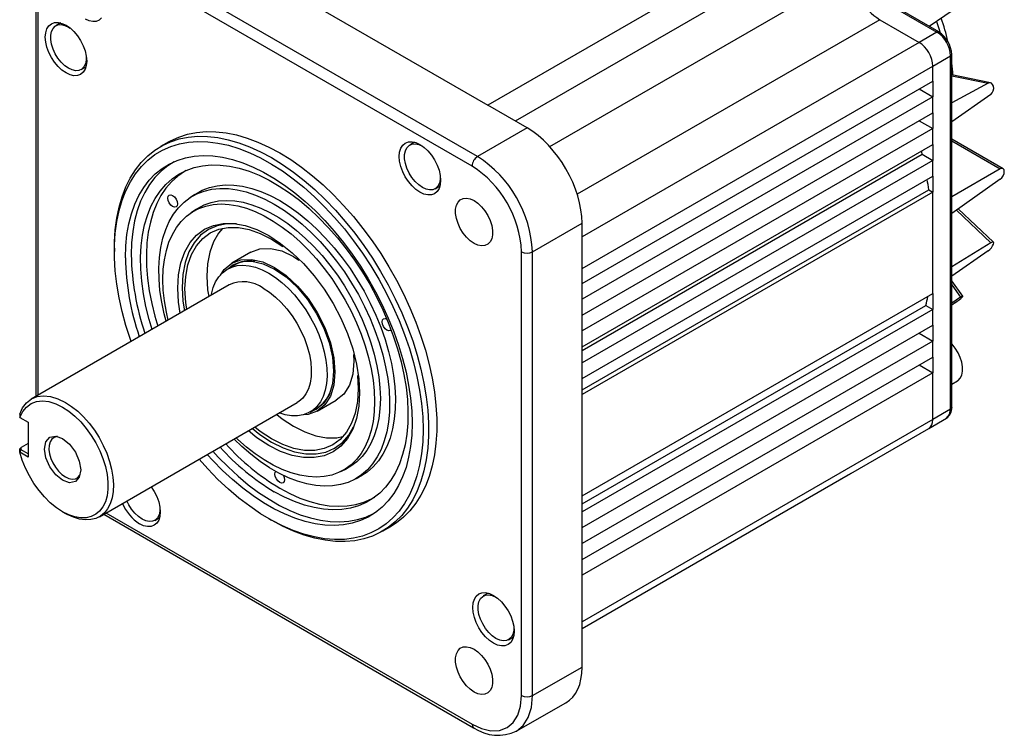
# Model space of a CAD drawing. Header units: millimetres. Extents: x 0 to 1676, y 0 to 1295.
# Tile 4 of 7: x 938 to 1192, y 711 to 895. Entities that reach past the tile are written whole.
import ezdxf

# ---------------------------------------------------------------- set-up
doc = ezdxf.new("R2010")
doc.units = ezdxf.units.MM
doc.header["$LTSCALE"] = 6

msp = doc.modelspace()

# ---------------------------------------------------------------- linework, layer by layer
for p, q in [((1148.872, 924.984), (1058.646, 872.897)), ((979.875, 918.371), (1058.646, 872.897)), ((1152.409, 918.86), (1065.718, 868.814)), ((1056.005, 859.697), (957.055, 916.82)), ((1054.594, 857.249), (955.643, 914.372)), ((942.329, 907.839), (942.329, 797.94)), ((942.915, 907.022), (942.915, 798.278)), ((1074.578, 862.252), (1152.409, 907.183)), ((1164.077, 897.581), (1174.181, 891.748)), ((1174.68, 891.797), (1164.576, 897.629)), ((1180.293, 898.714), (1172.232, 893.209)), ((1159.48, 894.936), (1081.648, 850.005)), ((1159.48, 894.936), (1169.591, 889.098)), ((948.773, 894.093), (947.514, 893.367)), ((950.764, 893.045), (951.194, 892.773)), ((1174.181, 891.748), (1169.591, 889.098)), ((1169.591, 889.098), (1082.9, 839.053)), ((1173.127, 882.975), (1177.716, 885.626)), ((1177.716, 794.68), (1177.716, 885.626)), ((1178.008, 795.075), (1178.008, 886.044)), ((954.014, 882.108), (955.272, 882.835)), ((1082.9, 830.888), (1173.127, 882.975)), ((1173.127, 879.137), (1173.127, 882.975)), ((1082.9, 827.05), (1173.127, 879.137)), ((1173.127, 879.137), (1173.127, 875.054)), ((1187.952, 878.697), (1178.008, 880.707)), ((1178.008, 880.49), (1187.367, 878.599)), ((1169.591, 877.096), (1173.127, 875.054)), ((1187.367, 878.599), (1178.008, 873.558)), ((1173.127, 875.054), (1082.9, 822.967)), ((1173.127, 870.972), (1173.127, 875.054)), ((1188.072, 875.687), (1178.008, 868.637)), ((1068.758, 867.059), (1058.646, 872.897)), ((1082.9, 818.885), (1173.127, 870.972)), ((1169.591, 868.93), (1173.127, 866.889)), ((1173.127, 870.972), (1173.127, 866.889)), ((1068.758, 867.059), (1056.005, 859.697)), ((1173.127, 866.889), (1082.9, 814.802)), ((1173.127, 862.806), (1173.127, 866.889)), ((1191.218, 856.579), (1178.008, 864.204)), ((976.546, 863.476), (974.424, 862.251)), ((1039.826, 863.387), (1038.567, 862.661)), ((1041.817, 862.339), (1042.247, 862.067)), ((1082.9, 810.719), (1173.127, 862.806)), ((1173.127, 862.806), (1173.127, 858.723)), ((1178.008, 863.726), (1190.509, 856.509)), ((1082.9, 809.769), (1170.414, 860.29)), ((1170.414, 860.29), (1173.127, 858.723)), ((1173.127, 858.723), (1082.9, 806.637)), ((1173.127, 854.641), (1173.127, 858.723)), ((1190.509, 856.509), (1178.008, 849.292)), ((1082.9, 802.554), (1173.127, 854.641)), ((1173.127, 854.641), (1173.127, 850.558)), ((1190.509, 853.875), (1178.008, 845.061)), ((1045.067, 851.402), (1046.326, 852.129)), ((983.302, 849.97), (981.942, 849.064)), ((1082.9, 799.642), (1172.113, 851.143)), ((1173.127, 850.558), (1082.9, 798.471)), ((1172.113, 851.143), (1173.127, 850.558)), ((1173.127, 824.429), (1173.127, 850.558)), ((983.701, 846.162), (982.341, 845.256)), ((1188.732, 837.636), (1179.691, 846.248)), ((1179.236, 845.927), (1188.072, 837.511)), ((1070.147, 835.203), (1082.9, 842.564)), ((1082.9, 830.888), (1082.9, 842.564)), ((962.586, 836.085), (962.586, 835.269)), ((1002.997, 838.477), (1005.904, 836.579)), ((1188.072, 837.511), (1178.008, 831.298)), ((997.655, 835.075), (992.776, 832.258)), ((1008.654, 833.986), (1010.062, 833.013)), ((1067.322, 720.94), (1067.322, 835.204)), ((1070.147, 720.938), (1070.147, 835.203)), ((1187.367, 835.413), (1178.008, 828.895)), ((993.446, 831.779), (991.666, 830.752)), ((1082.9, 827.05), (1082.9, 830.888)), ((992.126, 826.687), (941.168, 797.27)), ((1082.9, 822.967), (1082.9, 827.05)), ((1180.846, 823.735), (1178.008, 827.754)), ((1178.008, 826.701), (1180.293, 823.465)), ((1082.9, 772.342), (1173.127, 824.429)), ((1173.127, 824.429), (1173.127, 820.346)), ((1180.293, 823.465), (1178.008, 821.97)), ((1082.9, 818.885), (1082.9, 822.967)), ((1082.9, 770.287), (1171.37, 821.36)), ((1171.37, 821.36), (1173.127, 820.346)), ((1178.953, 822.108), (1178.008, 821.469)), ((1173.127, 820.346), (1082.9, 768.259)), ((1082.9, 814.802), (1082.9, 818.885)), ((1173.127, 816.263), (1173.127, 820.346)), ((1082.9, 764.177), (1173.127, 816.263)), ((1173.127, 816.263), (1173.127, 812.181)), ((1082.9, 810.719), (1082.9, 814.802)), ((1169.591, 814.222), (1173.127, 812.181)), ((1173.127, 812.181), (1082.9, 760.094)), ((1082.9, 806.637), (1082.9, 810.719)), ((1173.127, 808.098), (1173.127, 812.181)), ((1082.9, 756.011), (1173.127, 808.098)), ((1082.9, 802.554), (1082.9, 806.637)), ((1169.591, 806.057), (1173.127, 804.015)), ((1173.127, 808.098), (1173.127, 804.015)), ((1173.127, 804.015), (1082.9, 751.928)), ((1173.127, 792.014), (1173.127, 804.015)), ((1082.9, 798.471), (1082.9, 802.554)), ((1178.008, 801.148), (1179.466, 801.989)), ((1082.9, 772.342), (1082.9, 798.471)), ((958.713, 766.985), (1009.625, 796.376)), ((1014.774, 794.152), (1019.653, 796.969)), ((938.212, 793.399), (938.255, 792.57)), ((1012.914, 793.944), (1014.694, 794.972)), ((1177.716, 794.68), (1173.127, 792.014)), ((938.255, 792.571), (940.418, 791.326)), ((938.628, 792.36), (938.256, 792.574)), ((940.418, 791.326), (940.418, 782.344)), ((1173.127, 792.014), (1082.9, 739.925)), ((1172.097, 789.726), (1176.692, 792.397)), ((1082.9, 738.234), (1172.092, 789.724)), ((940.418, 785.837), (938.605, 784.79)), ((938.256, 783.596), (938.211, 784.453)), ((940.418, 782.344), (938.255, 783.596)), ((938.257, 783.595), (938.628, 784.194)), ((938.628, 784.194), (938.605, 784.79)), ((940.418, 783.161), (938.628, 784.194)), ((1020.812, 778.616), (1022.276, 779.341)), ((1082.9, 738.23), (1151.374, 777.759)), ((1151.379, 777.762), (1152.339, 778.32)), ((1023.91, 776.366), (1025.374, 777.091)), ((1082.9, 768.259), (1082.9, 772.342)), ((949.205, 768.29), (949.962, 767.853)), ((959.821, 767.624), (1055.008, 712.674)), ((960.407, 767.963), (1054.594, 713.589)), ((1082.9, 764.177), (1082.9, 768.259)), ((972.942, 766.036), (974.201, 766.762)), ((1002.283, 766.503), (1002.99, 766.095)), ((1031.57, 763.262), (1033.691, 764.486)), ((1082.9, 760.094), (1082.9, 764.177)), ((1082.9, 756.011), (1082.9, 760.094)), ((1082.9, 751.928), (1082.9, 756.011)), ((1082.9, 739.925), (1082.9, 751.928)), ((1058.755, 747.315), (1057.496, 746.588)), ((1060.746, 746.267), (1061.176, 745.995)), ((1082.9, 728.249), (1082.9, 739.925)), ((1063.995, 735.33), (1065.254, 736.056)), ((1070.147, 720.938), (1082.9, 728.249)), ((1065.96, 711.755), (1078.74, 719.082))]:
    msp.add_line(p, q)
at = {"flags": 128}
for points in [[(959.252, 895.441), (958.665, 894.848), (957.924, 894.505), (957.06, 894.428), (956.111, 894.619), (955.118, 895.072)], [(1174.089, 894.477), (1174.765, 892.387), (1175.005, 891.584)], [(950.127, 881.226), (949.09, 881.944), (948.091, 882.869), (947.172, 883.968), (946.365, 885.198), (945.704, 886.51), (945.212, 887.856), (944.909, 889.184), (944.807, 890.441), (944.909, 891.581), (945.212, 892.559), (945.704, 893.337), (946.365, 893.886), (947.172, 894.185), (948.091, 894.221), (949.09, 893.995), (950.127, 893.514), (951.165, 892.796), (952.163, 891.871), (953.083, 890.772), (953.889, 889.542), (954.551, 888.23), (955.043, 886.884), (955.346, 885.556), (955.448, 884.299), (955.346, 883.159), (955.043, 882.181), (954.551, 881.403), (953.889, 880.854), (953.083, 880.555), (952.163, 880.519), (951.165, 880.745), (950.127, 881.226)], [(955.34, 885.592), (955.335, 884.544), (955.135, 883.574), (954.744, 882.786), (954.179, 882.214), (953.465, 881.884), (952.633, 881.81), (951.719, 881.994), (950.764, 882.43), (949.808, 883.098), (948.894, 883.968), (948.062, 885.003), (947.348, 886.158), (946.783, 887.381), (946.393, 888.621), (946.193, 889.821), (946.193, 890.931), (946.393, 891.901), (946.783, 892.689), (947.348, 893.261), (948.062, 893.591), (948.894, 893.665), (949.808, 893.481), (950.764, 893.045), (950.764, 893.045)], [(962.586, 836.085), (962.611, 837.699), (962.807, 840.835), (963.2, 843.834), (963.786, 846.681), (964.564, 849.364), (965.528, 851.868), (966.676, 854.181), (968, 856.292), (969.495, 858.192), (971.153, 859.87), (972.966, 861.318), (974.925, 862.53), (977.021, 863.499), (979.244, 864.222), (981.582, 864.693), (984.025, 864.911), (986.56, 864.876), (989.176, 864.586), (991.858, 864.044), (994.595, 863.252), (997.373, 862.214), (1000.178, 860.935), (1002.997, 859.422), (1005.816, 857.681), (1008.621, 855.721), (1011.399, 853.551), (1014.136, 851.184), (1016.818, 848.628), (1019.434, 845.898), (1021.969, 843.007), (1024.412, 839.968), (1026.75, 836.797), (1028.973, 833.508), (1031.069, 830.119), (1033.028, 826.645), (1034.841, 823.103), (1036.499, 819.511), (1037.994, 815.886), (1039.318, 812.245), (1040.466, 808.607), (1041.43, 804.99), (1042.208, 801.41), (1042.794, 797.885), (1043.187, 794.433), (1043.384, 791.07), (1043.384, 787.813), (1043.187, 784.677), (1042.794, 781.678), (1042.208, 778.831), (1041.43, 776.149), (1040.466, 773.645), (1039.318, 771.332), (1037.994, 769.22), (1036.499, 767.321), (1034.841, 765.643), (1033.028, 764.194), (1031.069, 762.982), (1028.973, 762.013), (1026.75, 761.291), (1024.412, 760.819), (1021.969, 760.601), (1019.434, 760.637), (1016.818, 760.926), (1014.136, 761.468), (1011.399, 762.26), (1008.621, 763.298), (1005.816, 764.577), (1002.997, 766.091), (1002.997, 766.091)], [(976.546, 863.476), (977.046, 863.755), (979.143, 864.724), (981.365, 865.446), (983.704, 865.918), (986.146, 866.136), (988.682, 866.1), (991.297, 865.811), (993.98, 865.269), (996.716, 864.477), (999.494, 863.439), (1002.299, 862.16), (1005.118, 860.646), (1007.937, 858.905), (1010.743, 856.945), (1013.52, 854.776), (1016.257, 852.408), (1018.94, 849.853), (1021.555, 847.123), (1024.09, 844.232), (1026.533, 841.193), (1028.871, 838.022), (1031.094, 834.733), (1033.19, 831.343), (1035.15, 827.869), (1036.963, 824.327), (1038.621, 820.735), (1040.115, 817.11), (1041.44, 813.47), (1042.587, 809.832), (1043.552, 806.214), (1044.329, 802.634), (1044.916, 799.11), (1045.308, 795.658), (1045.505, 792.295), (1045.505, 789.038), (1045.308, 785.902), (1044.916, 782.903), (1044.329, 780.056), (1043.552, 777.373), (1042.587, 774.87), (1041.44, 772.556), (1040.115, 770.445), (1038.621, 768.545), (1036.963, 766.867), (1035.15, 765.419), (1033.691, 764.486)], [(966.862, 812.103), (966.693, 812.589), (965.541, 816.204), (964.573, 819.8), (963.792, 823.359), (963.203, 826.863), (962.808, 830.294), (962.611, 833.636), (962.611, 836.872), (962.808, 839.986), (963.203, 842.963), (963.792, 845.786), (964.573, 848.444), (965.541, 850.921), (966.693, 853.206), (968.023, 855.288), (969.523, 857.155), (971.186, 858.8), (973.004, 860.213), (974.968, 861.387), (977.068, 862.318), (979.294, 862.999), (981.634, 863.428), (984.078, 863.603), (986.612, 863.522), (989.224, 863.186), (991.901, 862.597), (994.63, 861.757), (997.397, 860.672), (1000.189, 859.346), (1002.991, 857.785), (1005.789, 855.998), (1008.57, 853.994), (1011.32, 851.782), (1014.025, 849.374), (1016.671, 846.781), (1019.246, 844.017), (1021.736, 841.095), (1024.129, 838.03), (1026.414, 834.837), (1028.578, 831.532), (1030.612, 828.131), (1032.504, 824.652), (1034.246, 821.111), (1035.828, 817.526), (1037.244, 813.916), (1038.485, 810.298), (1039.546, 806.691), (1040.421, 803.111), (1041.107, 799.578), (1041.599, 796.108), (1041.895, 792.719), (1041.994, 789.427), (1041.994, 789.427)], [(1041.181, 850.52), (1040.143, 851.237), (1039.145, 852.163), (1038.225, 853.262), (1037.419, 854.491), (1036.757, 855.804), (1036.265, 857.15), (1035.963, 858.478), (1035.86, 859.735), (1035.963, 860.875), (1036.265, 861.853), (1036.757, 862.631), (1037.419, 863.18), (1038.225, 863.479), (1039.145, 863.515), (1040.143, 863.289), (1041.181, 862.808), (1042.219, 862.09), (1043.217, 861.165), (1044.137, 860.066), (1044.943, 858.836), (1045.604, 857.523), (1046.096, 856.177), (1046.399, 854.85), (1046.501, 853.593), (1046.399, 852.453), (1046.096, 851.475), (1045.604, 850.697), (1044.943, 850.148), (1044.137, 849.849), (1043.217, 849.812), (1042.219, 850.039), (1041.181, 850.52)], [(1046.393, 854.886), (1046.388, 853.838), (1046.188, 852.868), (1045.798, 852.08), (1045.233, 851.508), (1044.519, 851.178), (1043.687, 851.103), (1042.773, 851.288), (1041.817, 851.724), (1040.862, 852.391), (1039.948, 853.262), (1039.116, 854.297), (1038.402, 855.452), (1037.837, 856.675), (1037.446, 857.915), (1037.246, 859.115), (1037.246, 860.225), (1037.446, 861.195), (1037.837, 861.983), (1038.402, 862.555), (1039.116, 862.885), (1039.948, 862.959), (1040.862, 862.774), (1041.817, 862.339), (1041.817, 862.339)], [(965.414, 833.636), (965.513, 836.687), (965.807, 839.609), (966.297, 842.385), (966.978, 845.001), (967.848, 847.443), (968.901, 849.698), (970.133, 851.753), (971.536, 853.598), (973.103, 855.223), (974.826, 856.619), (976.696, 857.779), (978.702, 858.696), (980.834, 859.367), (983.08, 859.786), (985.429, 859.952), (987.868, 859.865), (990.384, 859.523), (992.963, 858.93), (995.592, 858.089), (998.257, 857.003), (1000.943, 855.68), (1003.637, 854.125), (1006.323, 852.347), (1008.988, 850.356), (1011.617, 848.162), (1014.196, 845.776), (1016.712, 843.213), (1019.151, 840.485), (1021.5, 837.607), (1023.746, 834.594), (1025.878, 831.462), (1027.884, 828.228), (1029.754, 824.91), (1031.477, 821.524), (1033.044, 818.09), (1034.447, 814.625), (1035.679, 811.147), (1036.732, 807.677), (1037.602, 804.231), (1038.283, 800.828), (1038.773, 797.487), (1039.067, 794.225), (1039.166, 791.06), (1039.067, 788.009), (1038.773, 785.087), (1038.283, 782.311), (1037.602, 779.695), (1036.732, 777.253), (1035.679, 774.999), (1034.447, 772.943), (1033.044, 771.098), (1031.477, 769.473), (1029.754, 768.077), (1027.884, 766.917), (1025.878, 766), (1023.746, 765.33), (1021.5, 764.91), (1019.151, 764.744), (1016.712, 764.832), (1014.196, 765.173), (1011.617, 765.766), (1008.988, 766.607), (1006.323, 767.693), (1003.637, 769.016), (1000.943, 770.571), (998.257, 772.349), (995.592, 774.34), (992.963, 776.534), (990.384, 778.92), (987.868, 781.483), (986.474, 783.011)], [(1170.414, 860.29), (1170.277, 860.883), (1170.22, 861.128)], [(977.943, 858.385), (976.295, 857.346), (974.576, 855.953), (973.012, 854.331), (971.611, 852.49), (970.382, 850.439), (969.331, 848.189), (968.463, 845.752), (967.783, 843.141), (967.295, 840.371), (967.001, 837.455), (966.903, 834.409)], [(972.256, 815.217), (971.504, 817.775), (970.68, 821.103), (970.046, 824.385), (969.605, 827.602), (969.359, 830.737), (969.31, 833.772), (969.457, 836.688), (969.801, 839.47), (970.339, 842.101), (971.069, 844.566), (971.985, 846.851), (973.082, 848.944), (974.356, 850.831), (975.797, 852.503), (977.398, 853.949), (979.15, 855.162), (981.043, 856.134), (983.065, 856.86), (985.205, 857.336), (987.452, 857.559), (989.791, 857.527), (992.211, 857.241), (994.696, 856.703), (997.233, 855.916), (999.806, 854.884), (1002.402, 853.612), (1005.006, 852.109), (1007.602, 850.383), (1010.176, 848.444), (1012.712, 846.303), (1015.198, 843.971), (1017.617, 841.464), (1019.956, 838.794), (1022.203, 835.978), (1024.343, 833.03), (1026.366, 829.969), (1028.258, 826.812), (1030.01, 823.577), (1031.611, 820.282), (1033.053, 816.946), (1034.326, 813.589), (1035.424, 810.229), (1036.34, 806.886), (1037.069, 803.578), (1037.607, 800.326), (1037.951, 797.148), (1038.099, 794.061), (1038.049, 791.083), (1037.803, 788.232), (1037.362, 785.524), (1036.728, 782.974), (1035.905, 780.597), (1034.897, 778.407), (1033.711, 776.415), (1032.352, 774.634), (1030.83, 773.074), (1029.152, 771.744), (1027.329, 770.651), (1025.37, 769.801), (1023.287, 769.199), (1021.092, 768.85), (1018.797, 768.754), (1016.416, 768.913), (1013.962, 769.325), (1011.45, 769.988), (1008.893, 770.899), (1006.306, 772.052), (1003.704, 773.44), (1003.704, 773.44)], [(981.042, 856.134), (980.617, 855.888), (978.869, 854.678), (977.271, 853.234), (975.833, 851.566), (974.563, 849.683), (973.467, 847.595), (972.553, 845.315), (971.825, 842.855), (971.288, 840.229), (970.945, 837.454), (970.798, 834.544), (970.847, 831.516), (971.093, 828.388), (971.533, 825.177), (972.166, 821.902), (972.987, 818.582), (973.727, 816.066)], [(975.863, 817.299), (975.385, 819.181), (974.75, 822.248), (974.308, 825.254), (974.061, 828.179), (974.012, 831.005), (974.16, 833.712), (974.505, 836.282), (975.044, 838.698), (975.774, 840.945), (976.689, 843.006), (977.785, 844.869), (979.053, 846.521), (980.485, 847.951), (982.071, 849.149), (983.802, 850.108), (985.665, 850.822), (987.648, 851.284), (989.738, 851.493), (991.921, 851.447), (994.182, 851.146), (996.506, 850.592), (998.879, 849.789), (1001.283, 848.742), (1003.704, 847.459)], [(983.302, 849.97), (983.432, 850.056), (985.167, 851.017), (987.034, 851.732), (989.022, 852.196), (991.117, 852.405), (993.305, 852.359), (995.572, 852.057), (997.903, 851.502), (1000.281, 850.697), (1002.692, 849.648), (1005.118, 848.361)], [(977.562, 846.832), (977.088, 847.214), (976.687, 847.756), (976.418, 848.374), (976.324, 848.976), (976.418, 849.468), (976.687, 849.777), (977.088, 849.855), (977.562, 849.69), (978.035, 849.308), (978.437, 848.766), (978.705, 848.148), (978.799, 847.547), (978.705, 847.054), (978.437, 846.746), (978.035, 846.668), (977.562, 846.832)], [(1055.118, 837.343), (1054.126, 838.036), (1053.177, 838.94), (1052.313, 840.015), (1051.571, 841.214), (1050.985, 842.485), (1050.579, 843.772), (1050.372, 845.019), (1050.372, 846.171), (1050.579, 847.178), (1050.985, 847.997), (1051.571, 848.59), (1052.313, 848.933), (1053.177, 849.01), (1054.126, 848.819), (1055.118, 848.366), (1056.111, 847.673), (1057.06, 846.769), (1057.924, 845.694), (1058.665, 844.495), (1059.252, 843.224), (1059.658, 841.937), (1059.865, 840.69), (1059.865, 839.538), (1059.658, 838.531), (1059.252, 837.713), (1058.665, 837.119), (1057.924, 836.776), (1057.06, 836.699), (1056.111, 836.891), (1055.118, 837.343)], [(976.393, 817.605), (975.945, 819.635), (975.458, 822.525), (975.164, 825.341), (975.066, 828.064), (975.164, 830.673), (975.458, 833.151), (975.945, 835.478), (976.621, 837.639), (977.483, 839.618), (978.523, 841.4), (979.735, 842.973), (981.109, 844.325), (982.636, 845.447), (984.304, 846.33), (986.102, 846.968), (988.016, 847.357), (990.034, 847.494), (992.139, 847.378), (994.318, 847.009), (996.554, 846.39), (998.832, 845.526), (1001.135, 844.424), (1003.445, 843.09), (1005.748, 841.534), (1008.025, 839.768), (1010.262, 837.805), (1012.44, 835.658), (1014.546, 833.343), (1016.563, 830.877), (1018.478, 828.278), (1020.276, 825.564), (1021.944, 822.754), (1023.471, 819.87), (1024.845, 816.931), (1026.057, 813.959), (1027.097, 810.976), (1027.958, 808.003), (1028.635, 805.061), (1029.122, 802.171), (1029.415, 799.355), (1029.514, 796.632), (1029.514, 796.632)], [(983.701, 846.162), (983.996, 846.353), (985.669, 847.239), (987.472, 847.879), (989.392, 848.269), (991.415, 848.406), (993.526, 848.289), (995.711, 847.92), (997.953, 847.299), (1000.237, 846.433), (1002.546, 845.327), (1004.863, 843.99), (1007.171, 842.43), (1009.455, 840.659), (1011.698, 838.691), (1013.882, 836.538), (1015.994, 834.217), (1018.017, 831.744), (1019.936, 829.138), (1021.739, 826.416), (1023.412, 823.599), (1024.943, 820.707), (1026.321, 817.76), (1027.535, 814.78), (1028.579, 811.789), (1029.443, 808.807), (1030.121, 805.857), (1030.609, 802.96), (1030.904, 800.136), (1031.002, 797.406)], [(1003.704, 847.459), (1006.125, 845.948), (1008.529, 844.218), (1010.902, 842.282), (1013.227, 840.151), (1015.488, 837.842), (1017.671, 835.368), (1019.76, 832.746), (1021.743, 829.994), (1023.606, 827.13), (1025.337, 824.173), (1026.923, 821.143), (1028.355, 818.059), (1029.623, 814.943), (1030.719, 811.816), (1031.635, 808.697), (1032.364, 805.608), (1032.903, 802.569), (1033.248, 799.601), (1033.396, 796.723), (1033.347, 793.954), (1033.1, 791.314), (1032.658, 788.818), (1032.023, 786.485), (1031.2, 784.329), (1030.193, 782.366), (1029.01, 780.607), (1027.659, 779.064), (1026.149, 777.749), (1024.489, 776.67), (1022.691, 775.833), (1020.766, 775.245), (1018.728, 774.909), (1016.59, 774.827), (1014.366, 775.001), (1012.071, 775.429), (1009.721, 776.108), (1007.33, 777.033), (1004.916, 778.199), (1002.493, 779.598), (1000.078, 781.22), (997.688, 783.054), (995.337, 785.089), (993.362, 786.987)], [(1005.118, 848.361), (1007.545, 846.846), (1009.956, 845.112), (1012.334, 843.171), (1014.664, 841.035), (1016.931, 838.72), (1019.12, 836.239), (1021.215, 833.611), (1023.203, 830.852), (1025.07, 827.981), (1026.805, 825.017), (1028.396, 821.979), (1029.831, 818.888), (1031.102, 815.764), (1032.2, 812.629), (1033.118, 809.502), (1033.85, 806.405), (1034.391, 803.359), (1034.736, 800.384), (1034.885, 797.498), (1034.835, 794.723), (1034.588, 792.076), (1034.144, 789.574), (1033.508, 787.235), (1032.682, 785.074), (1031.673, 783.105), (1030.488, 781.342), (1029.133, 779.796), (1027.619, 778.477), (1025.955, 777.395), (1025.374, 777.091)], [(979.538, 819.42), (979.101, 822.209), (978.901, 825.85), (979.101, 829.26), (979.698, 832.381), (980.681, 835.158), (982.034, 837.546), (983.734, 839.502), (985.751, 840.994), (988.051, 841.995), (990.595, 842.49), (993.339, 842.468), (996.236, 841.931), (999.237, 840.888), (1002.29, 839.357)], [(993.963, 842.353), (991.507, 842.372), (989.007, 841.886), (986.747, 840.902), (984.765, 839.436), (983.095, 837.514), (981.765, 835.168), (980.799, 832.439), (980.213, 829.373), (980.016, 826.023), (980.213, 822.446), (980.591, 820.028)], [(981.191, 820.375), (980.914, 822.147), (980.723, 825.615), (980.914, 828.862), (981.482, 831.834), (982.419, 834.479), (983.707, 836.752), (985.326, 838.615), (987.247, 840.036), (989.438, 840.99), (991.86, 841.461), (994.473, 841.44), (997.232, 840.929), (1000.09, 839.936), (1002.997, 838.477)], [(990.365, 841.17), (989.364, 840.018), (988.076, 837.745), (987.139, 835.099), (986.571, 832.128), (986.38, 828.88), (986.571, 825.413), (986.848, 823.64)], [(1002.29, 839.357), (1005.343, 837.364), (1008.344, 834.942), (1011.241, 832.134), (1013.985, 828.987), (1016.528, 825.556), (1018.829, 821.899), (1020.846, 818.078), (1022.546, 814.159), (1023.899, 810.209), (1024.882, 806.296), (1025.479, 802.487), (1025.679, 798.846), (1025.479, 795.436), (1024.882, 792.315), (1023.899, 789.538), (1022.546, 787.15), (1020.846, 785.194), (1018.829, 783.702), (1016.528, 782.701), (1013.985, 782.206), (1011.241, 782.228), (1008.344, 782.765), (1005.343, 783.808), (1002.29, 785.339)], [(997.655, 835.075), (1000.011, 835.948), (1002.701, 836.055), (1005.619, 835.393), (1008.654, 833.986)], [(987.513, 824.024), (987.563, 824.295), (987.999, 825.96), (988.622, 827.447), (989.422, 828.737), (990.391, 829.813), (991.514, 830.662), (992.778, 831.272), (994.166, 831.635), (995.66, 831.747), (997.24, 831.605), (998.887, 831.213), (1000.577, 830.575), (1002.29, 829.7)], [(989.909, 829.178), (990.84, 830.652), (992.775, 832.258), (995.132, 833.131), (997.822, 833.238), (1000.74, 832.576), (1003.775, 831.169)], [(991.929, 830.903), (993.029, 831.817), (995.332, 832.67), (997.959, 832.775), (1000.81, 832.128), (1003.775, 830.753), (1006.739, 828.705), (1009.59, 826.06), (1012.217, 822.922), (1014.52, 819.41), (1016.41, 815.66), (1017.814, 811.816), (1018.679, 808.025), (1018.971, 804.433)], [(1003.775, 831.169), (1006.81, 829.072), (1009.728, 826.365), (1012.417, 823.152), (1014.775, 819.557), (1016.709, 815.718), (1018.147, 811.783), (1019.032, 807.902), (1019.331, 804.225), (1019.032, 800.893), (1018.147, 798.034), (1016.709, 795.758), (1014.775, 794.153), (1012.417, 793.28), (1011.169, 793.23)], [(1002.29, 829.7), (1004.003, 828.598), (1005.693, 827.284), (1007.339, 825.775), (1008.92, 824.092), (1010.414, 822.255), (1011.802, 820.29), (1013.066, 818.22), (1014.189, 816.074), (1015.157, 813.88), (1015.958, 811.666), (1016.581, 809.46), (1017.017, 807.292), (1017.261, 805.19), (1017.31, 803.182), (1017.163, 801.293), (1016.822, 799.548), (1016.292, 797.969), (1015.579, 796.579), (1014.693, 795.394), (1013.646, 794.43), (1012.45, 793.699), (1011.122, 793.212), (1009.679, 792.974), (1008.139, 792.989), (1006.523, 793.256), (1005.011, 793.712)], [(1000.876, 825.821), (1002.458, 824.79), (1004.015, 823.542), (1005.519, 822.096), (1006.948, 820.477), (1008.277, 818.711), (1009.484, 816.827), (1010.55, 814.856), (1011.458, 812.83), (1012.191, 810.784), (1012.739, 808.749), (1013.091, 806.76), (1013.244, 804.85), (1013.193, 803.049), (1012.94, 801.387), (1012.489, 799.893), (1011.847, 798.589), (1011.025, 797.497), (1010.036, 796.637), (1009.625, 796.376)], [(1032.675, 815.016), (1032.202, 815.398), (1031.8, 815.94), (1031.532, 816.558), (1031.438, 817.159), (1031.532, 817.652), (1031.8, 817.96), (1032.202, 818.038), (1032.668, 817.878)], [(1033.762, 815.134), (1033.55, 814.929), (1033.149, 814.851), (1032.675, 815.016)], [(1179.466, 801.989), (1179.632, 802.096), (1180.197, 802.667), (1180.587, 803.455), (1180.787, 804.425), (1180.787, 805.535), (1180.587, 806.735), (1180.197, 807.975), (1179.632, 809.198), (1178.918, 810.353), (1178.086, 811.388), (1178.008, 811.472)], [(1024.072, 808.744), (1024.21, 807.041), (1023.911, 803.709), (1023.026, 800.85), (1021.589, 798.575), (1019.654, 796.969), (1019.653, 796.969)], [(1025.08, 803.365), (1025.271, 799.898), (1025.08, 796.651), (1024.512, 793.679), (1023.575, 791.034), (1022.287, 788.76), (1020.668, 786.897), (1018.747, 785.476), (1016.557, 784.523), (1014.134, 784.052), (1011.521, 784.072), (1008.762, 784.584), (1005.904, 785.577), (1002.997, 787.035)], [(1018.971, 804.433), (1018.679, 801.178), (1017.814, 798.385), (1016.41, 796.162), (1014.52, 794.594), (1013.177, 794.096)], [(938.213, 793.399), (938.96, 795.029), (939.977, 796.343), (941.238, 797.31), (942.712, 797.906), (944.364, 798.116), (946.153, 797.936), (948.035, 797.369), (949.964, 796.43)], [(938.255, 792.57), (938.981, 794.046), (939.95, 795.231), (941.138, 796.096), (942.519, 796.622), (944.059, 796.796), (945.722, 796.613), (947.468, 796.079), (949.257, 795.206)], [(949.964, 796.43), (951.559, 795.391), (953.127, 794.13), (954.642, 792.669), (956.08, 791.033), (957.415, 789.248), (958.626, 787.345), (959.693, 785.355), (960.597, 783.311), (961.324, 781.248), (961.862, 779.2), (962.201, 777.201), (962.336, 775.284), (962.265, 773.481), (961.988, 771.823), (961.511, 770.338), (960.841, 769.049), (959.99, 767.978), (958.972, 767.143), (957.803, 766.559), (956.504, 766.235), (955.096, 766.176), (953.602, 766.383), (952.047, 766.853), (950.458, 767.578), (949.962, 767.853)], [(1029.514, 796.632), (1029.415, 794.023), (1029.122, 791.545), (1028.635, 789.218), (1027.958, 787.057), (1027.097, 785.078), (1026.057, 783.296), (1024.845, 781.723), (1023.471, 780.371), (1021.944, 779.25), (1020.276, 778.366), (1018.478, 777.728), (1016.563, 777.339), (1014.546, 777.202), (1012.44, 777.318), (1010.262, 777.687), (1008.025, 778.306), (1005.748, 779.17), (1003.445, 780.273), (1001.135, 781.607), (998.832, 783.162), (996.554, 784.928), (994.318, 786.891), (993.891, 787.293)], [(1031.002, 797.406), (1030.904, 794.789), (1030.609, 792.305), (1030.121, 789.971), (1029.443, 787.805), (1028.579, 785.821), (1027.535, 784.034), (1026.321, 782.456), (1024.943, 781.101), (1023.412, 779.976), (1022.276, 779.341)], [(949.257, 795.206), (950.846, 794.163), (952.406, 792.888), (953.907, 791.405), (955.321, 789.742), (956.623, 787.929), (957.787, 786.001), (958.792, 783.993), (959.619, 781.944), (960.253, 779.89), (960.682, 777.871), (960.898, 775.923), (960.897, 774.084), (960.678, 772.388), (960.247, 770.866), (959.611, 769.546), (958.782, 768.454), (957.776, 767.609), (956.61, 767.027), (955.308, 766.72), (953.892, 766.693), (952.391, 766.946), (950.83, 767.474), (949.241, 768.269), (947.652, 769.315), (946.092, 770.592), (944.592, 772.077), (943.179, 773.742), (941.879, 775.555), (940.716, 777.484), (939.713, 779.493), (938.888, 781.543), (938.256, 783.596)], [(1004.347, 793.329), (1005.747, 792.199), (1008.654, 790.301)], [(1176.685, 792.395), (1177.448, 793.273), (1177.716, 794.68)], [(1178.008, 795.088), (1177.932, 794.867), (1177.716, 794.68)], [(1041.994, 789.427), (1041.895, 786.25), (1041.599, 783.203), (1041.107, 780.302), (1040.421, 777.559), (1039.546, 774.991), (1038.485, 772.608), (1037.244, 770.423), (1035.828, 768.447), (1034.246, 766.69), (1032.504, 765.16), (1030.612, 763.866), (1028.578, 762.813), (1026.414, 762.006), (1024.129, 761.451), (1021.736, 761.149), (1019.246, 761.102), (1016.671, 761.31), (1014.025, 761.773), (1011.32, 762.488), (1008.57, 763.451), (1005.789, 764.658), (1002.991, 766.102), (1000.189, 767.777), (997.397, 769.673), (994.63, 771.783), (991.901, 774.094), (989.224, 776.596), (986.612, 779.276), (984.36, 781.791)], [(1002.29, 785.339), (999.237, 787.332), (997.036, 789.108)], [(998.09, 789.717), (999.997, 788.177), (1002.997, 786.219)], [(1002.997, 787.035), (1000.09, 788.934), (998.69, 790.063)], [(1002.997, 786.219), (1005.997, 784.714), (1008.945, 783.689), (1011.791, 783.162), (1014.488, 783.141), (1016.987, 783.626), (1019.247, 784.61), (1021.229, 786.076), (1022.899, 787.998), (1024.11, 790.135)], [(1008.654, 790.301), (1011.561, 788.843), (1014.419, 787.849), (1017.178, 787.338), (1019.791, 787.318), (1021.286, 787.608)], [(949.257, 776.362), (947.477, 777.798), (945.968, 779.834), (944.96, 782.158), (944.606, 784.418), (944.96, 786.269), (945.968, 787.429), (947.477, 787.722), (949.257, 787.103)], [(947.896, 787.613), (947.777, 787.602), (947.046, 787.382), (946.452, 786.918), (946.023, 786.23), (945.777, 785.35), (945.728, 784.321), (945.876, 783.19), (946.216, 782.01), (946.73, 780.836), (947.396, 779.723), (948.183, 778.723), (949.052, 777.883), (949.964, 777.242)], [(949.257, 787.103), (951.037, 785.667), (952.546, 783.632), (953.554, 781.307), (953.908, 779.048), (953.554, 777.197), (952.546, 776.037), (951.037, 775.743), (949.257, 776.362)], [(987.944, 783.86), (989.311, 782.362), (991.822, 779.803), (994.396, 777.423), (997.02, 775.233), (999.679, 773.246), (1002.36, 771.472), (1005.048, 769.92), (1007.729, 768.599), (1010.389, 767.515), (1013.012, 766.676), (1015.587, 766.084), (1018.097, 765.743), (1020.531, 765.656), (1022.876, 765.822), (1025.117, 766.24), (1027.245, 766.909), (1029.247, 767.825), (1029.982, 768.242)], [(1005.118, 775.808), (1004.645, 776.19), (1004.243, 776.731), (1003.975, 777.35), (1003.881, 777.951), (1003.975, 778.443), (1004.105, 778.641)], [(949.964, 777.242), (950.876, 776.83), (951.745, 776.666), (952.532, 776.758), (953.198, 777.103), (953.712, 777.682), (953.723, 777.7)], [(1006.062, 777.617), (1006.262, 777.123), (1006.356, 776.522), (1006.262, 776.03), (1005.993, 775.721), (1005.592, 775.643), (1005.118, 775.808)], [(972.031, 774.673), (972.818, 773.47), (973.48, 772.157), (973.971, 770.811), (974.274, 769.484), (974.376, 768.226), (974.274, 767.087), (973.971, 766.109), (973.48, 765.331), (972.818, 764.782), (972.012, 764.483), (971.092, 764.446), (970.094, 764.673), (969.056, 765.154)], [(1005.118, 774.342), (1007.714, 772.957), (1010.296, 771.806), (1012.847, 770.898), (1015.354, 770.236), (1017.803, 769.825), (1020.179, 769.666), (1022.469, 769.762), (1024.659, 770.111), (1026.738, 770.711), (1028.692, 771.559), (1029.582, 772.051)], [(974.268, 769.519), (974.263, 768.472), (974.064, 767.502), (973.673, 766.714), (973.108, 766.142), (972.394, 765.812), (971.562, 765.737), (970.648, 765.922), (969.692, 766.358), (968.737, 767.025), (967.823, 767.896), (966.991, 768.931), (966.277, 770.086), (965.804, 771.079)], [(1060.109, 734.448), (1059.071, 735.165), (1058.073, 736.091), (1057.153, 737.19), (1056.347, 738.419), (1055.686, 739.732), (1055.194, 741.078), (1054.891, 742.405), (1054.789, 743.663), (1054.891, 744.803), (1055.194, 745.78), (1055.686, 746.559), (1056.347, 747.108), (1057.153, 747.406), (1058.073, 747.443), (1059.071, 747.217), (1060.109, 746.735), (1061.147, 746.018), (1062.145, 745.092), (1063.065, 743.994), (1063.871, 742.764), (1064.533, 741.451), (1065.025, 740.105), (1065.327, 738.778), (1065.43, 737.52), (1065.327, 736.381), (1065.025, 735.403), (1064.533, 734.625), (1063.871, 734.076), (1063.065, 733.777), (1062.145, 733.74), (1061.147, 733.967), (1060.109, 734.448)], [(1065.322, 738.813), (1065.317, 737.765), (1065.117, 736.795), (1064.726, 736.007), (1064.161, 735.436), (1063.447, 735.106), (1062.615, 735.031), (1061.701, 735.216), (1060.746, 735.652), (1059.79, 736.319), (1058.876, 737.19), (1058.044, 738.225), (1057.33, 739.379), (1056.765, 740.603), (1056.374, 741.842), (1056.175, 743.043), (1056.175, 744.153), (1056.374, 745.123), (1056.765, 745.911), (1057.33, 746.482), (1058.044, 746.813), (1058.876, 746.887), (1059.79, 746.702), (1060.746, 746.267), (1060.746, 746.267)], [(1055.118, 721.867), (1054.126, 722.56), (1053.177, 723.464), (1052.313, 724.539), (1051.571, 725.738), (1050.985, 727.009), (1050.579, 728.296), (1050.372, 729.542), (1050.372, 730.695), (1050.579, 731.702), (1050.985, 732.52), (1051.571, 733.114), (1052.313, 733.457), (1053.177, 733.534), (1054.126, 733.342), (1055.118, 732.89), (1056.111, 732.197), (1057.06, 731.293), (1057.924, 730.218), (1058.665, 729.019), (1059.252, 727.748), (1059.658, 726.461), (1059.865, 725.214), (1059.865, 724.062), (1059.658, 723.055), (1059.252, 722.236), (1058.665, 721.643), (1057.924, 721.3), (1057.06, 721.222), (1056.111, 721.414), (1055.118, 721.867)], [(1054.594, 713.589), (1057.053, 712.447), (1059.464, 711.896), (1061.685, 711.988), (1063.594, 712.699), (1065.163, 713.997), (1066.353, 715.874), (1067.082, 718.238), (1067.322, 720.94)], [(1065.977, 711.771), (1066.004, 711.781), (1067.763, 713.24), (1069.07, 715.309), (1069.875, 717.909), (1070.147, 720.938)], [(1054.594, 713.589), (1054.701, 713.027), (1055.007, 712.675)]]:
    msp.add_lwpolyline(points, dxfattribs=at)
for centre, radius, start, end in [((1167.696, 907.844), 15.302, 182.4763, 237.5237), ((1124.595, 877.716), 53.687, 12.51199, 19.13562), ((1174.471, 891.351), 0.492, 64.79986, 126.20854), ((1170.045, 885.277), 7.679, 2.60343, 57.41417), ((1170.796, 885.711), 7.218, 2.22648, 57.76289), ((1177.503, 886.085), 0.506, 294.9003, 353.90246), ((1151.653, 879.661), 26.671, 2.11718, 8.83327), ((1057.665, 857.109), 3.074, 122.66804, 177.39027), ((1039.432, 833.799), 30.748, 2.61697, 57.38303), ((1039.688, 833.946), 27.662, 2.60546, 57.39454), ((1062.904, 835.463), 110.329, 8.17057, 9.57477), ((1030.565, 834.589), 65.157, 180.83842, 199.04965), ((1033.622, 835.66), 66.731, 181.07369, 198.78506), ((1068.736, 837.934), 3.075, 242.61392, 297.32778), ((997.368, 824.691), 8.101, 80.46258, 118.95634), ((995.742, 818.587), 8.871, 54.63755, 114.05199), ((1113.315, 835.053), 59.648, 346.72872, 349.03296), ((1010.366, 802.038), 8.286, 301.48458, 339.08575), ((1174.992, 794.899), 3.024, 304.04711, 4.3081), ((1036.001, 826.101), 60.272, 222.02196, 239.17744), ((922.805, 802.984), 24.097, 309.74022, 310.9717), ((1034.663, 825.325), 60.419, 221.98887, 239.17618), ((975.215, 774.803), 11.447, 202.57083, 237.44751), ((1068.736, 723.67), 3.075, 242.61392, 297.32778), ((1061.279, 721.758), 11.036, 235.37705, 295.18998)]:
    msp.add_arc(centre, radius, start, end)
for centre, major_axis, ratio, start_param, end_param in [((1169.588, 885.014), (-2.5, 4.33), 0.5783892, 3.9270725, 5.4978679), ((1187.663, 877.108), (0.26, 1.595), 0.6967437, 3.7382892, 6.7751621), ((1068.758, 850.728), (-9.999, 17.321), 0.5773833, 3.9270736, 5.4978669), ((1190.453, 855.155), (0.747, 1.433), 0.5464088, 3.955693, 6.9925659), ((1187.663, 836.424), (1.063, 1.217), 0.3399128, 4.0792062, 7.1160791), ((1179.566, 822.748), (1.28, 0.988), 0.0973554, 4.139219, 7.1760919), ((1169.588, 794.051), (-2.506, 4.326), 0.5773807, 3.1407199, 3.9266596), ((1148.87, 782.087), (-2.506, 4.326), 0.5773807, 3.1407199, 3.1774224), ((1068.758, 736.413), (-9.999, 17.321), 0.5773798, 3.1398472, 3.9270706)]:
    msp.add_ellipse(centre, major_axis=major_axis, ratio=ratio, start_param=start_param, end_param=end_param)

doc.saveas('drawing.dxf')
